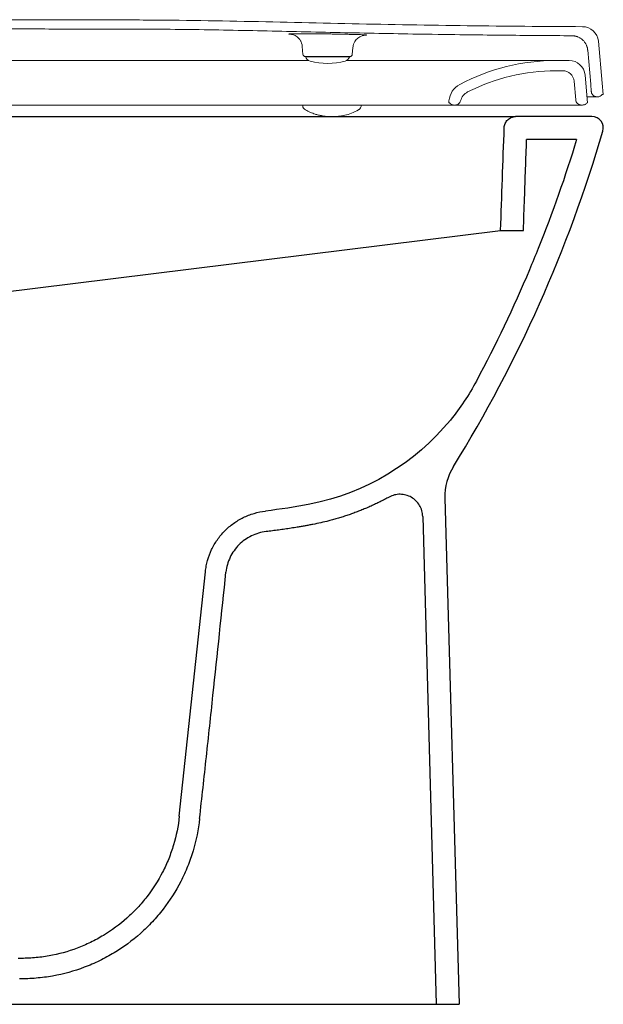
# Model space of a CAD drawing. Header units: millimetres. Extents: x 4632.093 to 4632.593, y 2683.84 to 2684.273.
import ezdxf

# ---------------------------------------------------------------- set-up
doc = ezdxf.new("R2010")
doc.units = ezdxf.units.MM
doc.layers.add('SANINDUSA', color=3, linetype='Continuous')

msp = doc.modelspace()

# ---------------------------------------------------------------- linework, layer by layer
at = {"layer": 'SANINDUSA', "linetype": 'Continuous', "lineweight": 15}
for p, q in [((4632.456166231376, 2684.266595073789), (4632.456016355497, 2684.266606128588)), ((4632.489031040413, 2684.266204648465), (4632.488681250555, 2684.266192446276)), ((4632.591262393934, 2684.263507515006), (4632.592874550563, 2684.245080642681)), ((4632.461170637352, 2684.261210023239), (4632.461480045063, 2684.25767346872)), ((4632.483139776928, 2684.25767346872), (4632.48341044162, 2684.260766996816)), ((4632.586590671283, 2684.259537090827), (4632.587893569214, 2684.24464486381)), ((4632.464125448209, 2684.255037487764), (4632.459799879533, 2684.255037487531)), ((4632.472309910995, 2684.256760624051), (4632.462476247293, 2684.256760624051)), ((4632.462559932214, 2684.256760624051), (4632.462594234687, 2684.256666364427)), ((4632.462594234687, 2684.256666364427), (4632.472309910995, 2684.256666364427)), ((4632.482143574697, 2684.256760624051), (4632.472309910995, 2684.256760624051)), ((4632.472309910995, 2684.256666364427), (4632.482025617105, 2684.256666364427)), ((4632.482025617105, 2684.256666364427), (4632.482059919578, 2684.256760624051)), ((4632.572639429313, 2684.255037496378), (4632.578434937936, 2684.255037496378)), ((4632.572639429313, 2684.250537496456), (4632.575642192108, 2684.250537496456)), ((4632.580623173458, 2684.245973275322), (4632.581341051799, 2684.237767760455)), ((4632.585408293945, 2684.248647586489), (4632.586472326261, 2684.236485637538)), ((4632.593311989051, 2684.240080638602), (4632.592874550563, 2684.245080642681)), ((4632.58818071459, 2684.241362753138), (4632.587893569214, 2684.24464486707)), ((4632.525559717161, 2684.236485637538), (4632.525633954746, 2684.237333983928)), ((4632.525822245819, 2684.236485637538), (4632.525559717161, 2684.236485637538)), ((4632.586311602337, 2684.236485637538), (4632.586472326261, 2684.236485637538)), ((4632.590671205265, 2684.239080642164), (4632.590924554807, 2684.239080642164)), ((4632.593311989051, 2684.240080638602), (4632.59292455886, 2684.240080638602)), ((4632.310475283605, 2684.235485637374), (4632.38114985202, 2684.235485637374)), ((4632.38114985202, 2684.235485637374), (4632.444487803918, 2684.235485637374)), ((4632.444487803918, 2684.235485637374), (4632.486095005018, 2684.235485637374)), ((4632.461383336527, 2684.235143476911), (4632.461377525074, 2684.23547686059)), ((4632.486095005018, 2684.235485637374), (4632.511724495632, 2684.235485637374)), ((4632.487007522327, 2684.235132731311), (4632.487013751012, 2684.235487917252)), ((4632.511724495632, 2684.235485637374), (4632.525003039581, 2684.235485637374)), ((4632.528058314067, 2684.235485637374), (4632.525003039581, 2684.235485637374)), ((4632.528314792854, 2684.235485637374), (4632.528058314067, 2684.235485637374)), ((4632.584311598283, 2684.235485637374), (4632.583831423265, 2684.235485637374))]:
    msp.add_line(p, q, dxfattribs=at)
at = {"layer": 'SANINDUSA'}
for p, q in [((4632.225882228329, 2684.230400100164), (4632.554906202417, 2684.230400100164)), ((4632.588445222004, 2684.230400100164), (4632.554906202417, 2684.230400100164)), ((4632.58173477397, 2684.220400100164), (4632.559734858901, 2684.220400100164)), ((4632.246315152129, 2684.142900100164), (4632.548331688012, 2684.180400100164)), ((4632.548331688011, 2684.180400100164), (4632.558344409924, 2684.180400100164)), ((4632.523864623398, 2684.062832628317), (4632.530077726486, 2683.840400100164)), ((4632.514086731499, 2684.054741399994), (4632.520073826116, 2683.840400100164)), ((4632.40714564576, 2683.922993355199), (4632.418617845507, 2684.030449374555)), ((4632.147361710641, 2683.840400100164), (4632.426492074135, 2683.840400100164)), ((4632.426492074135, 2683.840400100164), (4632.520073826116, 2683.840400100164)), ((4632.520073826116, 2683.840400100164), (4632.530077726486, 2683.840400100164))]:
    msp.add_line(p, q, dxfattribs=at)
at = {"layer": 'SANINDUSA', "linetype": 'Continuous', "lineweight": 15}
for centre, radius, start, end in [((4632.584289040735, 2684.262897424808), 0.007000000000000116, 5.000000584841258, 89.64088054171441), ((4632.462476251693, 2684.25776062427), 0.001000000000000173, 184.9999999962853, 270), ((4632.465413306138, 2684.257692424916), 0.002999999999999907, 200.0000000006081, 254.6107402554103), ((4632.472309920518, 2684.282748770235), 0.02898814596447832, 254.6107402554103, 285.3892597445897), ((4632.479206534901, 2684.257692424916), 0.00300000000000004, 285.3892597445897, 339.9999999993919), ((4632.482143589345, 2684.25776062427), 0.00100000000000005, 270, 355.0000000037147), ((4632.572639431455, 2684.165037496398), 0.09000000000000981, 90, 118.0100470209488), ((4632.578434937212, 2684.248037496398), 0.00700000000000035, 5.000000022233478, 90), ((4632.572639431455, 2684.165037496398), 0.08550000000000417, 90, 116.999228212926), ((4632.575642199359, 2684.245537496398), 0.005000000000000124, 5.000000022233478, 90), ((4632.534599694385, 2684.236549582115), 0.009000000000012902, 118.0100470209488, 175.0000000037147), ((4632.536548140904, 2684.235873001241), 0.005999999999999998, 116.999228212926, 165.6086358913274), ((4632.528058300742, 2684.238485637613), 0.003000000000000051, 221.810314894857, 270), ((4632.590924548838, 2684.241580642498), 0.002500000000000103, 269.9999999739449, 323.1300034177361), ((4632.46337883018, 2684.23518247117), 0.001995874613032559, 181.1194834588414, 245.5164827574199)]:
    msp.add_arc(centre, radius, start, end, dxfattribs=at)
at = {"layer": 'SANINDUSA'}
for centre, radius, start, end in [((4632.588445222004, 2684.225400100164), 0.005000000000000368, 343.7038839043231, 90), ((4632.548854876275, 2684.063530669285), 0.02500000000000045, 148.2561676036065, 181.6000000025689)]:
    msp.add_arc(centre, radius, start, end, dxfattribs=at)
at = {"layer": 'SANINDUSA', "linetype": 'Continuous', "lineweight": 15}
for points, knots in [([(4632.381804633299, 2684.272858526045), (4632.377148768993, 2684.272861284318), (4632.372492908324, 2684.272867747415), (4632.363181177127, 2684.272870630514), (4632.358525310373, 2684.272870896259), (4632.344557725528, 2684.272887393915), (4632.335246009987, 2684.272907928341), (4632.323606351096, 2684.272913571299), (4632.321278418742, 2684.27291369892), (4632.316622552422, 2684.272911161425), (4632.314294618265, 2684.272908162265), (4632.307310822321, 2684.272910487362), (4632.302654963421, 2684.272920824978), (4632.293343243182, 2684.272937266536), (4632.288687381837, 2684.272943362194), (4632.279375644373, 2684.272929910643), (4632.274719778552, 2684.272927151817), (4632.260752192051, 2684.272935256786), (4632.251440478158, 2684.272955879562), (4632.237472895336, 2684.272969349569), (4632.232817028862, 2684.272970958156), (4632.225833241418, 2684.272964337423), (4632.223505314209, 2684.272960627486), (4632.218849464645, 2684.272949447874), (4632.216521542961, 2684.272941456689), (4632.204881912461, 2684.272918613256), (4632.195570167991, 2684.272931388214), (4632.181602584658, 2684.272924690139), (4632.176946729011, 2684.272918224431), (4632.169962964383, 2684.272893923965), (4632.167635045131, 2684.272884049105), (4632.162979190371, 2684.272876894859), (4632.160651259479, 2684.272876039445), (4632.158323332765, 2684.272871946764)], [0, 0, 0, 0, 0.06250000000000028, 0.06250000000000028, 0.1250000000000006, 0.1250000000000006, 0.2500000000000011, 0.2500000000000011, 0.2812500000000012, 0.2812500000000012, 0.3125000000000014, 0.3125000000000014, 0.3750000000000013, 0.3750000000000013, 0.4375000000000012, 0.4375000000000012, 0.500000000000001, 0.500000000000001, 0.6250000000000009, 0.6250000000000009, 0.6875000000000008, 0.6875000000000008, 0.7187500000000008, 0.7187500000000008, 0.7500000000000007, 0.7500000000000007, 0.8750000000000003, 0.8750000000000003, 0.9375000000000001, 0.9375000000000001, 0.9687500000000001, 0.9687500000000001, 1, 1, 1, 1]), ([(4632.584332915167, 2684.26989728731), (4632.567453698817, 2684.270003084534), (4632.550574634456, 2684.270125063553), (4632.525257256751, 2684.270437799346), (4632.51681828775, 2684.270562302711), (4632.499941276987, 2684.270852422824), (4632.491503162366, 2684.271017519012), (4632.474627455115, 2684.271374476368), (4632.466189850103, 2684.271565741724), (4632.44931459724, 2684.271945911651), (4632.440876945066, 2684.27213422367), (4632.424000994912, 2684.27246636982), (4632.415562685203, 2684.272609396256), (4632.402904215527, 2684.272754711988), (4632.398684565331, 2684.272792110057), (4632.390244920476, 2684.272843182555), (4632.386024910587, 2684.272855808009), (4632.381804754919, 2684.272858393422)], [0, 0, 0, 0, 0.2499999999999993, 0.2499999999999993, 0.3749999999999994, 0.3749999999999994, 0.4999999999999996, 0.4999999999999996, 0.6249999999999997, 0.6249999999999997, 0.7499999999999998, 0.7499999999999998, 0.8749999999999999, 0.8749999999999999, 0.9374999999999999, 0.9374999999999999, 1, 1, 1, 1]), ([(4632.381802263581, 2684.268858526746), (4632.377063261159, 2684.268861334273), (4632.372324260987, 2684.268867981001), (4632.362846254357, 2684.268870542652), (4632.358107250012, 2684.2688712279), (4632.343890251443, 2684.268888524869), (4632.334412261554, 2684.268909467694), (4632.322564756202, 2684.268913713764), (4632.32019525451, 2684.268913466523), (4632.315456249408, 2684.268909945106), (4632.313086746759, 2684.268908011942), (4632.305978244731, 2684.26891264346), (4632.301239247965, 2684.268923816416), (4632.294130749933, 2684.268935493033), (4632.29176125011, 2684.268938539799), (4632.287022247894, 2684.268940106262), (4632.284652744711, 2684.268937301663), (4632.277544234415, 2684.268927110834), (4632.272805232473, 2684.26892744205), (4632.258588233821, 2684.268938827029), (4632.249110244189, 2684.268960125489), (4632.234893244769, 2684.268970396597), (4632.230154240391, 2684.268970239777), (4632.220676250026, 2684.268956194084), (4632.215937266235, 2684.268938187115), (4632.201720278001, 2684.26891971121), (4632.192242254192, 2684.268933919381), (4632.180394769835, 2684.268921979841), (4632.178025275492, 2684.268918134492), (4632.173286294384, 2684.268906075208), (4632.170916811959, 2684.268895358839), (4632.1638083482, 2684.268872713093), (4632.159069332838, 2684.268880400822), (4632.154330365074, 2684.268860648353)], [0, 0, 0, 0, 0.06249999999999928, 0.06249999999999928, 0.1249999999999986, 0.1249999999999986, 0.2499999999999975, 0.2499999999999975, 0.2812499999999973, 0.2812499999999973, 0.3124999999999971, 0.3124999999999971, 0.3749999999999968, 0.3749999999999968, 0.4062499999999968, 0.4062499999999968, 0.4374999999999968, 0.4374999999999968, 0.499999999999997, 0.499999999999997, 0.6249999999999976, 0.6249999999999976, 0.6874999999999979, 0.6874999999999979, 0.7499999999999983, 0.7499999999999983, 0.8749999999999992, 0.8749999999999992, 0.9062499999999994, 0.9062499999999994, 0.9374999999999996, 0.9374999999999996, 1, 1, 1, 1]), ([(4632.518278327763, 2684.266546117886), (4632.506904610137, 2684.266719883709), (4632.49553168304, 2684.266933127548), (4632.472786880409, 2684.267410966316), (4632.46141499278, 2684.267675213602), (4632.438670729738, 2684.268179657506), (4632.427298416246, 2684.268418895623), (4632.41023857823, 2684.268674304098), (4632.404551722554, 2684.26874115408), (4632.393177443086, 2684.268832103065), (4632.38749000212, 2684.268854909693), (4632.381802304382, 2684.268858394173)], [0, 0, 0, 0, 0.2499999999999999, 0.2499999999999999, 0.4999999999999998, 0.4999999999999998, 0.7499999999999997, 0.7499999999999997, 0.8749999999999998, 0.8749999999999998, 1, 1, 1, 1]), ([(4632.456016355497, 2684.266606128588), (4632.455886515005, 2684.266615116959), (4632.45545707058, 2684.266644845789), (4632.455239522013, 2684.266690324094), (4632.455310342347, 2684.266737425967), (4632.455698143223, 2684.266760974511), (4632.455871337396, 2684.266771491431)], [0, 0, 0, 0, 0.1337402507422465, 0.4423427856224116, 0.7509469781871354, 1, 1, 1, 1]), ([(4632.456168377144, 2684.266604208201), (4632.456162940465, 2684.266604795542), (4632.456148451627, 2684.266606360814), (4632.456268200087, 2684.2665912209), (4632.456556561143, 2684.266538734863), (4632.457054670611, 2684.266410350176), (4632.45773249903, 2684.266155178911), (4632.458513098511, 2684.265729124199), (4632.459322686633, 2684.265098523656), (4632.460080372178, 2684.264253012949), (4632.460691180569, 2684.26319754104), (4632.461071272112, 2684.262152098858), (4632.46112009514, 2684.261464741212), (4632.461138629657, 2684.261203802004)], [0, 0, 0, 0, 0.04637591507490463, 0.1235926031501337, 0.1880515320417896, 0.2538024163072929, 0.3338588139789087, 0.4305507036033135, 0.537317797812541, 0.6563099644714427, 0.7847104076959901, 0.9182703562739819, 0.9999999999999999, 0.9999999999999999, 0.9999999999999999, 0.9999999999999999]), ([(4632.457094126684, 2684.266807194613), (4632.457567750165, 2684.266813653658), (4632.458514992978, 2684.266826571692), (4632.46043934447, 2684.266830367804), (4632.462676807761, 2684.266822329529), (4632.465191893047, 2684.266802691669), (4632.46791376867, 2684.266772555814), (4632.47076104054, 2684.266733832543), (4632.473655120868, 2684.266688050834), (4632.476513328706, 2684.266637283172), (4632.479251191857, 2684.266583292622), (4632.481797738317, 2684.266527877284), (4632.484068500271, 2684.266472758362), (4632.486021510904, 2684.266419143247), (4632.487548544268, 2684.266368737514), (4632.48851612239, 2684.266330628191), (4632.488792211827, 2684.266311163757), (4632.488868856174, 2684.266305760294)], [0, 0, 0, 0, 0.06961047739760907, 0.1392203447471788, 0.2087380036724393, 0.2782549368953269, 0.3478033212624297, 0.4173517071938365, 0.4868727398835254, 0.556394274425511, 0.6258896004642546, 0.6953850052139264, 0.764861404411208, 0.8343369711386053, 0.9038178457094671, 0.9732991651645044, 1, 1, 1, 1]), ([(4632.483445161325, 2684.26076162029), (4632.483471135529, 2684.261067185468), (4632.483532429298, 2684.261788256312), (4632.483934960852, 2684.262830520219), (4632.484524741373, 2684.263819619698), (4632.485230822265, 2684.264611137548), (4632.485985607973, 2684.265215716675), (4632.486735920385, 2684.265646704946), (4632.487419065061, 2684.265924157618), (4632.487983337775, 2684.266081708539), (4632.488372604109, 2684.266155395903), (4632.488606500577, 2684.266187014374), (4632.488744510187, 2684.266200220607), (4632.488751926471, 2684.266200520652), (4632.488756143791, 2684.266200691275)], [0, 0, 0, 0, 0.09426124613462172, 0.2224371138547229, 0.3400309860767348, 0.448446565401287, 0.5479616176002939, 0.6379468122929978, 0.7162310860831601, 0.7796201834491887, 0.8311893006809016, 0.8752142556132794, 0.9290397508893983, 1, 1, 1, 1]), ([(4632.488868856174, 2684.266305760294), (4632.489020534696, 2684.266296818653), (4632.489418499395, 2684.266273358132), (4632.489493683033, 2684.266241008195), (4632.489378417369, 2684.266216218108), (4632.489070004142, 2684.26620594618), (4632.489031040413, 2684.266204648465)], [0, 0, 0, 0, 0.2230508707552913, 0.5852270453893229, 0.9475991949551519, 1, 1, 1, 1]), ([(4632.579662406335, 2684.265926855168), (4632.570247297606, 2684.26598751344), (4632.560832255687, 2684.266054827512), (4632.542002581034, 2684.266230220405), (4632.532587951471, 2684.266338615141), (4632.518278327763, 2684.266546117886)], [0, 0, 0, 0, 0.5, 0.5, 1, 1, 1, 1]), ([(4632.579662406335, 2684.265926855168), (4632.579749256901, 2684.265925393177), (4632.579922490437, 2684.265922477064), (4632.580181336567, 2684.26590613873), (4632.580438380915, 2684.265881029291), (4632.580693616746, 2684.265846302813), (4632.580947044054, 2684.265802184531), (4632.58119866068, 2684.265748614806), (4632.581448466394, 2684.265685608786), (4632.581696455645, 2684.265613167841), (4632.581942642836, 2684.265531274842), (4632.582507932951, 2684.265320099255), (4632.58336010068, 2684.264891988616), (4632.584389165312, 2684.264101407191), (4632.585260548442, 2684.263139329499), (4632.585801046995, 2684.262250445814), (4632.586117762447, 2684.261542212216), (4632.586293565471, 2684.26105610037), (4632.586431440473, 2684.260559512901), (4632.5865347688, 2684.260052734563), (4632.586571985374, 2684.259709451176), (4632.586590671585, 2684.259537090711)], [0, 0, 0, 0, 0.02521793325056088, 0.05030009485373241, 0.07528031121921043, 0.1001928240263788, 0.1250721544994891, 0.1499529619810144, 0.174869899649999, 0.1998574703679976, 0.2249498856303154, 0.2501809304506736, 0.3750639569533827, 0.5000205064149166, 0.6249035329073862, 0.7498600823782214, 0.8001524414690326, 0.8500367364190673, 0.8997882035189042, 0.9496842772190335, 1, 1, 1, 1]), ([(4632.382819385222, 2684.255037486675), (4632.370208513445, 2684.255037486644), (4632.357594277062, 2684.255037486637), (4632.332359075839, 2684.255037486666), (4632.319757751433, 2684.255037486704), (4632.30717270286, 2684.255037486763)], [0, 0, 0, 0, 0.5, 0.5, 1, 1, 1, 1]), ([(4632.459799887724, 2684.255037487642), (4632.453622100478, 2684.255037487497), (4632.441127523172, 2684.25503748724), (4632.428357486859, 2684.255037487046), (4632.415448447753, 2684.255037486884), (4632.402479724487, 2684.255037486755), (4632.389392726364, 2684.255037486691), (4632.382819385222, 2684.255037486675)], [0, 0, 0, 0, 0.25, 0.5, 0.5, 0.75, 1, 1, 1, 1]), ([(4632.512618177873, 2684.255037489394), (4632.508530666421, 2684.255037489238), (4632.500334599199, 2684.255037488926), (4632.489550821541, 2684.255037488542), (4632.48277637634, 2684.255037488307), (4632.480533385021, 2684.255037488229)], [0, 0, 0, 0, 0.3995717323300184, 0.8012006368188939, 1, 1, 1, 1]), ([(4632.547547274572, 2684.255037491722), (4632.545025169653, 2684.255037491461), (4632.539967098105, 2684.255037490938), (4632.531485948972, 2684.25503749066), (4632.522431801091, 2684.255037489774), (4632.515895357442, 2684.25503748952), (4632.512618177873, 2684.255037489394)], [0, 0, 0, 0, 0.2493148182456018, 0.4999998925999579, 0.7493147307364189, 0.9999999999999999, 0.9999999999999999, 0.9999999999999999, 0.9999999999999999]), ([(4632.567675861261, 2684.255037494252), (4632.565497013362, 2684.255037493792), (4632.562717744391, 2684.255037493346), (4632.555958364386, 2684.255037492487), (4632.552028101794, 2684.255037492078), (4632.547547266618, 2684.255037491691)], [0, 0, 0, 0, 0.5, 0.5, 1, 1, 1, 1]), ([(4632.572639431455, 2684.255037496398), (4632.572639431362, 2684.255037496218), (4632.572537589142, 2684.255037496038), (4632.572227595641, 2684.255037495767), (4632.572097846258, 2684.255037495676), (4632.571785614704, 2684.255037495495), (4632.571603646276, 2684.255037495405), (4632.570565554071, 2684.255037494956), (4632.569326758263, 2684.255037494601), (4632.567675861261, 2684.255037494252)], [0, 0, 0, 0, 0.2500000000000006, 0.2500000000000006, 0.3750000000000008, 0.3750000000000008, 0.5000000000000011, 0.5000000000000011, 1, 1, 1, 1]), ([(4632.575642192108, 2684.250537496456), (4632.575587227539, 2684.250537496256), (4632.575477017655, 2684.250537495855), (4632.574466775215, 2684.25053749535), (4632.573529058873, 2684.2505374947), (4632.572702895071, 2684.250537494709), (4632.572639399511, 2684.25053749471)], [0, 0, 0, 0, 0.3172008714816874, 0.6360219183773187, 0.9720261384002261, 1, 1, 1, 1]), ([(4632.590671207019, 2684.239080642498), (4632.590619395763, 2684.239081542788), (4632.590516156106, 2684.239083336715), (4632.590362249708, 2684.239098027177), (4632.590210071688, 2684.239121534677), (4632.590059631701, 2684.239154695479), (4632.589910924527, 2684.239197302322), (4632.589668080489, 2684.239283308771), (4632.589343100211, 2684.23944476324), (4632.588972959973, 2684.239726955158), (4632.588659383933, 2684.240071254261), (4632.588443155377, 2684.240424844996), (4632.588303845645, 2684.240757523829), (4632.588218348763, 2684.241055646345), (4632.588193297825, 2684.241260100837), (4632.588180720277, 2684.241362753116)], [0, 0, 0, 0, 0.04193751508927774, 0.08356513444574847, 0.1250426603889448, 0.1665316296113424, 0.2081934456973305, 0.2501875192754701, 0.3750200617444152, 0.5000576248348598, 0.6248901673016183, 0.749927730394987, 0.8334554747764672, 0.916381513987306, 0.9999999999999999, 0.9999999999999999, 0.9999999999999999, 0.9999999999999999]), ([(4632.528314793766, 2684.235485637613), (4632.528570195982, 2684.235485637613), (4632.528839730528, 2684.235525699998), (4632.529365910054, 2684.235700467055), (4632.529621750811, 2684.235835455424), (4632.53007266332, 2684.236185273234), (4632.530267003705, 2684.236399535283), (4632.530567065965, 2684.236865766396), (4632.530672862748, 2684.23711688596), (4632.530736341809, 2684.237364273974)], [0, 0, 0, 0, 0.2500000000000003, 0.2500000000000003, 0.5000000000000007, 0.5000000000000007, 0.750000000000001, 0.750000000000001, 1, 1, 1, 1]), ([(4632.581340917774, 2684.237767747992), (4632.581365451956, 2684.237487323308), (4632.581440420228, 2684.237191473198), (4632.581709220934, 2684.236627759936), (4632.581903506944, 2684.236361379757), (4632.582381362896, 2684.235923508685), (4632.582663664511, 2684.23575317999), (4632.583248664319, 2684.235534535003), (4632.583549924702, 2684.235485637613), (4632.58383142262, 2684.235485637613)], [0, 0, 0, 0, 0.25, 0.25, 0.5, 0.5, 0.75, 0.75, 1, 1, 1, 1]), ([(4632.586311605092, 2684.236485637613), (4632.586194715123, 2684.236329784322), (4632.586062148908, 2684.236190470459), (4632.585766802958, 2684.235943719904), (4632.5856023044, 2684.235835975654), (4632.585258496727, 2684.235663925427), (4632.585076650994, 2684.235597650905), (4632.584698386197, 2684.235508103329), (4632.584506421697, 2684.235485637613), (4632.584311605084, 2684.235485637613)], [0, 0, 0, 0, 0.25, 0.25, 0.5, 0.5, 0.75, 0.75, 1, 1, 1, 1]), ([(4632.590671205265, 2684.239080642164), (4632.590631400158, 2684.239080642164), (4632.590551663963, 2684.239080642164), (4632.589769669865, 2684.239080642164), (4632.588493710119, 2684.239080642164), (4632.586895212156, 2684.239080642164), (4632.586245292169, 2684.239080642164)], [0, 0, 0, 0, 0.2181509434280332, 0.4369923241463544, 0.7710913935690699, 1, 1, 1, 1]), ([(4632.462551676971, 2684.233366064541), (4632.463286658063, 2684.232971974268), (4632.464646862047, 2684.232242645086), (4632.466611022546, 2684.231530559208), (4632.468054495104, 2684.231131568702), (4632.468976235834, 2684.23092640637), (4632.469790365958, 2684.230774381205), (4632.470721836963, 2684.230615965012), (4632.472127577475, 2684.230441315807), (4632.473457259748, 2684.230415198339), (4632.474225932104, 2684.230400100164)], [0, 0, 0, 0, 0.1956415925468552, 0.3620671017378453, 0.482016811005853, 0.552677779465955, 0.5929723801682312, 0.6777435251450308, 0.8137076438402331, 1, 1, 1, 1]), ([(4632.474225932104, 2684.230400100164), (4632.474853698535, 2684.230409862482), (4632.476187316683, 2684.230430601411), (4632.47801575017, 2684.230602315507), (4632.480246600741, 2684.231006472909), (4632.482789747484, 2684.231755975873), (4632.484869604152, 2684.232834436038), (4632.485899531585, 2684.233368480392)], [0, 0, 0, 0, 0.137795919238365, 0.2927317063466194, 0.4596650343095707, 0.7324306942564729, 1, 1, 1, 1]), ([(4632.485899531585, 2684.233368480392), (4632.486011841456, 2684.233421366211), (4632.486372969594, 2684.23359141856), (4632.4867948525, 2684.234153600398), (4632.487007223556, 2684.234756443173), (4632.487007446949, 2684.235037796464), (4632.487007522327, 2684.235132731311)], [0, 0, 0, 0, 0.1633949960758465, 0.525390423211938, 0.8398561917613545, 1, 1, 1, 1]), ([(4632.528408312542, 2684.235485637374), (4632.528804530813, 2684.235485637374), (4632.532653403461, 2684.235485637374), (4632.539350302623, 2684.235485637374), (4632.548453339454, 2684.235485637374), (4632.553845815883, 2684.235485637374), (4632.55654060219, 2684.235485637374)], [0, 0, 0, 0, 0.03684383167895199, 0.3579017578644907, 0.6791237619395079, 1, 1, 1, 1])]:
    msp.add_open_spline(points, degree=3, knots=knots, dxfattribs=at)
for points in [[(4632.455871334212, 2684.266771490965), (4632.45602117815, 2684.266778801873), (4632.456375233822, 2684.266792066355), (4632.456836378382, 2684.266802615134), (4632.457094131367, 2684.266807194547)], [(4632.578388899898, 2684.235485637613), (4632.573662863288, 2684.235485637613), (4632.566245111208, 2684.235485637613), (4632.556540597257, 2684.235485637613)], [(4632.58383142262, 2684.235485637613), (4632.583831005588, 2684.235485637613), (4632.58199123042, 2684.235485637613), (4632.578388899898, 2684.235485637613)]]:
    msp.add_open_spline(points, degree=3, dxfattribs=at)
at = {"layer": 'SANINDUSA'}
for points, knots in [([(4632.549909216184, 2684.225574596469), (4632.549920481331, 2684.225897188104), (4632.549962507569, 2684.226213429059), (4632.550105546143, 2684.226833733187), (4632.55020799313, 2684.227140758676), (4632.55046877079, 2684.227726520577), (4632.550625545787, 2684.228003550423), (4632.550991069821, 2684.228526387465), (4632.551202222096, 2684.228773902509), (4632.55166119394, 2684.229217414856), (4632.551910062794, 2684.22941580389), (4632.552447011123, 2684.229765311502), (4632.552734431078, 2684.229915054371), (4632.553324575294, 2684.230154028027), (4632.553630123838, 2684.230245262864), (4632.554262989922, 2684.230369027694), (4632.554583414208, 2684.230400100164), (4632.554906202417, 2684.230400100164)], [0, 0, 0, 0, 0.1249999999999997, 0.1249999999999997, 0.2499999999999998, 0.2499999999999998, 0.3749999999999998, 0.3749999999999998, 0.4999999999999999, 0.4999999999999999, 0.6249999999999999, 0.6249999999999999, 0.75, 0.75, 0.875, 0.875, 1, 1, 1, 1]), ([(4632.58173477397, 2684.220400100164), (4632.576790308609, 2684.204171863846), (4632.570030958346, 2684.184993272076), (4632.555402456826, 2684.149462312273), (4632.546171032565, 2684.130110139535), (4632.534394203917, 2684.10808184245), (4632.530571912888, 2684.102367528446), (4632.510762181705, 2684.078123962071), (4632.48899476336, 2684.064928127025), (4632.458050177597, 2684.05888120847), (4632.451525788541, 2684.057864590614), (4632.444973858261, 2684.057099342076)], [0, 0, 0, 0, 0.1917334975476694, 0.2300801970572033, 0.4342236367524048, 0.4342236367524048, 0.5124645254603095, 0.5124645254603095, 0.7942404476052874, 0.7942404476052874, 0.8689086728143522, 0.8689086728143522, 0.8689086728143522, 0.8689086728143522]), ([(4632.558344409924, 2684.180400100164), (4632.558507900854, 2684.185118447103), (4632.558671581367, 2684.189836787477), (4632.55883544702, 2684.194555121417), (4632.558985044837, 2684.198862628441), (4632.559134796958, 2684.203170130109), (4632.559284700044, 2684.20747762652), (4632.559434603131, 2684.211785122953), (4632.559584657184, 2684.216092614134), (4632.559734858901, 2684.220400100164)], [0, 0, 0, 0, 0.01416353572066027, 0.01416353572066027, 0.01416353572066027, 0.02709384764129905, 0.02709384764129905, 0.02709384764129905, 0.04002415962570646, 0.04002415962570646, 0.04002415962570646, 0.04002415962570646]), ([(4632.514086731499, 2684.054741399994), (4632.514062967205, 2684.055592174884), (4632.513930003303, 2684.056439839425), (4632.513454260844, 2684.05807421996), (4632.513111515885, 2684.058860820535), (4632.512238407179, 2684.060322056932), (4632.511708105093, 2684.060996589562), (4632.510494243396, 2684.062189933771), (4632.509810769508, 2684.062708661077), (4632.508334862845, 2684.063556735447), (4632.507542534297, 2684.063886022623), (4632.505900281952, 2684.064333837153), (4632.505050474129, 2684.064452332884), (4632.503348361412, 2684.064470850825), (4632.502496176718, 2684.064370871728), (4632.500844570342, 2684.063958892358), (4632.500045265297, 2684.063646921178), (4632.499298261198, 2684.063239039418)], [0, 0, 0, 0, 0.125, 0.125, 0.25, 0.25, 0.375, 0.375, 0.5, 0.5, 0.625, 0.625, 0.75, 0.75, 0.875, 0.875, 1, 1, 1, 1]), ([(4632.499298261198, 2684.063239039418), (4632.498974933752, 2684.063063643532), (4632.498328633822, 2684.062713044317), (4632.497353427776, 2684.06219908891), (4632.496374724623, 2684.061694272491), (4632.495392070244, 2684.0611994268), (4632.494405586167, 2684.060714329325), (4632.493415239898, 2684.060239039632), (4632.492421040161, 2684.0597735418), (4632.49142298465, 2684.059317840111), (4632.490421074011, 2684.05887193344), (4632.4894153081, 2684.058435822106), (4632.488405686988, 2684.058009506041), (4632.487392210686, 2684.05759298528), (4632.486374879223, 2684.057186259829), (4632.485353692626, 2684.0567893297), (4632.484328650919, 2684.056402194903), (4632.483299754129, 2684.056024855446), (4632.482267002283, 2684.055657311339), (4632.48123039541, 2684.055299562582), (4632.480189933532, 2684.054951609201), (4632.479145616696, 2684.054613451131), (4632.478097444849, 2684.05428508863), (4632.477045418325, 2684.053966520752), (4632.47598953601, 2684.053657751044), (4632.474929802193, 2684.053358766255), (4632.473866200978, 2684.05306961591), (4632.47201577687, 2684.052585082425), (4632.469322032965, 2684.051939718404), (4632.466405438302, 2684.05133704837), (4632.464070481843, 2684.050895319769), (4632.462370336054, 2684.05058305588), (4632.460667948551, 2684.050282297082), (4632.458623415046, 2684.049934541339), (4632.456235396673, 2684.049549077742), (4632.453502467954, 2684.049136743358), (4632.450765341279, 2684.048753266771), (4632.448024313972, 2684.048396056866), (4632.446193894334, 2684.04818189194), (4632.445278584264, 2684.048074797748)], [0, 0, 0, 0, 0.01953174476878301, 0.03904204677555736, 0.05853266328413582, 0.0780053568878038, 0.09746189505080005, 0.1169040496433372, 0.1363335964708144, 0.1557523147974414, 0.1751619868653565, 0.1945643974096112, 0.213961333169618, 0.2333545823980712, 0.2527459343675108, 0.2721371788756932, 0.2915301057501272, 0.3109265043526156, 0.3303281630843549, 0.3497368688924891, 0.3691544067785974, 0.38858255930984, 0.4080231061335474, 0.4274778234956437, 0.4469484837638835, 0.4664368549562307, 0.4859447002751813, 0.5054737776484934, 0.5680047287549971, 0.6329999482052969, 0.6635931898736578, 0.6941880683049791, 0.7247858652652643, 0.7553878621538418, 0.8043098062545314, 0.8532267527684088, 0.9021439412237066, 0.9510666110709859, 1, 1, 1, 1]), ([(4632.418617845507, 2684.030449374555), (4632.418706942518, 2684.031294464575), (4632.418831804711, 2684.032134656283), (4632.419152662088, 2684.033803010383), (4632.419347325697, 2684.034624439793), (4632.420030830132, 2684.037051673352), (4632.420618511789, 2684.038620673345), (4632.421698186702, 2684.040900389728), (4632.42209152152, 2684.041648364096), (4632.422945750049, 2684.043117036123), (4632.423400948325, 2684.043828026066), (4632.424848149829, 2684.045893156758), (4632.425921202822, 2684.047179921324), (4632.427693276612, 2684.048974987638), (4632.428311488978, 2684.049550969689), (4632.429602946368, 2684.050655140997), (4632.43026745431, 2684.051175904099), (4632.432315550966, 2684.052647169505), (4632.433753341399, 2684.053507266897), (4632.436018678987, 2684.05461618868), (4632.436792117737, 2684.05495551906), (4632.438376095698, 2684.055571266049), (4632.439178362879, 2684.055844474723), (4632.441615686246, 2684.056561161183), (4632.443285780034, 2684.056902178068), (4632.444973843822, 2684.057099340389)], [0, 0, 0, 0, 0.06249999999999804, 0.06249999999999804, 0.1249999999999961, 0.1249999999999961, 0.2499999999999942, 0.2499999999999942, 0.3124999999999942, 0.3124999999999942, 0.3749999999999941, 0.3749999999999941, 0.4999999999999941, 0.4999999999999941, 0.5624999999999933, 0.5624999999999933, 0.6249999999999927, 0.6249999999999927, 0.7499999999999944, 0.7499999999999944, 0.8124999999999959, 0.8124999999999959, 0.8749999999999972, 0.8749999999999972, 1, 1, 1, 1]), ([(4632.445278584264, 2684.048074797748), (4632.444147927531, 2684.047945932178), (4632.443044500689, 2684.04772313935), (4632.440889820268, 2684.047097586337), (4632.439838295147, 2684.046694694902), (4632.43779081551, 2684.045701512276), (4632.436823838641, 2684.045125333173), (4632.434998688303, 2684.043820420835), (4632.434140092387, 2684.043091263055), (4632.432538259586, 2684.041475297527), (4632.43181721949, 2684.040611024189), (4632.43052830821, 2684.038774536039), (4632.429960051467, 2684.037801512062), (4632.428985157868, 2684.035745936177), (4632.428591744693, 2684.034691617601), (4632.427985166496, 2684.032532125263), (4632.427771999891, 2684.031426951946), (4632.427652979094, 2684.030295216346)], [0, 0, 0, 0, 0.125, 0.125, 0.25, 0.25, 0.375, 0.375, 0.5, 0.5, 0.625, 0.625, 0.75, 0.75, 0.875, 0.875, 1, 1, 1, 1]), ([(4632.416071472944, 2683.922011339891), (4632.416560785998, 2683.926522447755), (4632.417056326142, 2683.931032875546), (4632.418045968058, 2683.940053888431), (4632.418539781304, 2683.94456450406), (4632.42001037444, 2683.958097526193), (4632.42097685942, 2683.967121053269), (4632.42385620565, 2683.994193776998), (4632.425754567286, 2684.012244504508), (4632.427652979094, 2684.030295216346)], [0, 0, 0, 0, 0.1250000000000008, 0.1250000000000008, 0.2500000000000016, 0.2500000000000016, 0.5000000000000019, 0.5000000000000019, 1, 1, 1, 1]), ([(4632.416071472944, 2683.922011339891), (4632.415545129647, 2683.917158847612), (4632.414580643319, 2683.912430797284), (4632.41250421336, 2683.905517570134), (4632.411706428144, 2683.903243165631), (4632.410348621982, 2683.899877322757), (4632.409869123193, 2683.898763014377), (4632.408855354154, 2683.89654995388), (4632.408320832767, 2683.895451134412), (4632.405539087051, 2683.890053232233), (4632.402946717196, 2683.885993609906), (4632.398521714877, 2683.880282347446), (4632.396956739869, 2683.878442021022), (4632.394470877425, 2683.875779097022), (4632.393616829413, 2683.874905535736), (4632.391874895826, 2683.873204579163), (4632.390987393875, 2683.872377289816), (4632.386468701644, 2683.86835469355), (4632.382595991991, 2683.865498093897), (4632.376403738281, 2683.861750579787), (4632.374275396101, 2683.860591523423), (4632.369885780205, 2683.858459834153), (4632.367657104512, 2683.857503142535), (4632.360881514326, 2683.854953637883), (4632.356241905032, 2683.853676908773), (4632.350288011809, 2683.852613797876), (4632.349089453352, 2683.852428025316), (4632.34667649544, 2683.852111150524), (4632.34546157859, 2683.851980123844), (4632.341818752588, 2683.851672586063), (4632.339384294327, 2683.85158015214), (4632.33694390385, 2683.85160077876)], [0, 0, 0, 0, 0.1250000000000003, 0.1250000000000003, 0.1875000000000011, 0.1875000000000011, 0.2187500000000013, 0.2187500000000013, 0.2500000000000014, 0.2500000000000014, 0.3750000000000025, 0.3750000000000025, 0.4375000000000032, 0.4375000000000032, 0.4687500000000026, 0.4687500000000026, 0.5000000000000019, 0.5000000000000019, 0.6250000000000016, 0.6250000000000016, 0.6875000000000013, 0.6875000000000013, 0.7500000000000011, 0.7500000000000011, 0.8750000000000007, 0.8750000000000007, 0.9062500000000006, 0.9062500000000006, 0.9375000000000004, 0.9375000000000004, 1, 1, 1, 1]), ([(4632.40714564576, 2683.922993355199), (4632.406680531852, 2683.918691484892), (4632.405826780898, 2683.914499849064), (4632.403987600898, 2683.908370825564), (4632.403280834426, 2683.906354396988), (4632.402077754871, 2683.903370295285), (4632.401652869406, 2683.902382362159), (4632.400754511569, 2683.90042027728), (4632.400280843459, 2683.899446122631), (4632.397815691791, 2683.894660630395), (4632.395518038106, 2683.891061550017), (4632.39159563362, 2683.885998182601), (4632.390208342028, 2683.884366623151), (4632.388004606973, 2683.88200578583), (4632.387247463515, 2683.881231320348), (4632.385703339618, 2683.879723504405), (4632.384916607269, 2683.878990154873), (4632.380910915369, 2683.875424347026), (4632.377477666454, 2683.872892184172), (4632.371987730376, 2683.869570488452), (4632.370100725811, 2683.868543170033), (4632.366208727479, 2683.86665387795), (4632.364233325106, 2683.865806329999), (4632.35822661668, 2683.863547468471), (4632.35411333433, 2683.862416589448), (4632.348834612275, 2683.861475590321), (4632.347771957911, 2683.861311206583), (4632.345632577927, 2683.861030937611), (4632.344555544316, 2683.860915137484), (4632.341326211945, 2683.860643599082), (4632.339168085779, 2683.860562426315), (4632.337004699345, 2683.860581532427)], [0, 0, 0, 0, 0.124999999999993, 0.124999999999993, 0.1874999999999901, 0.1874999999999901, 0.2187499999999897, 0.2187499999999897, 0.2499999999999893, 0.2499999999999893, 0.3749999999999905, 0.3749999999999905, 0.4374999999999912, 0.4374999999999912, 0.4687499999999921, 0.4687499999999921, 0.499999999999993, 0.499999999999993, 0.6249999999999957, 0.6249999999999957, 0.6874999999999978, 0.6874999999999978, 0.7499999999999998, 0.7499999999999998, 0.8750000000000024, 0.8750000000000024, 0.9062500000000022, 0.9062500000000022, 0.937500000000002, 0.937500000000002, 1, 1, 1, 1])]:
    msp.add_open_spline(points, degree=3, knots=knots, dxfattribs=at)
for points in [[(4632.527594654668, 2684.0766837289), (4632.556006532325, 2684.122607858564), (4632.578090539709, 2684.172162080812), (4632.593244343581, 2684.223997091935)], [(4632.548331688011, 2684.180400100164), (4632.548857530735, 2684.195458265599), (4632.549383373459, 2684.210516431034), (4632.549909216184, 2684.225574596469)], [(4632.337004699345, 2683.860581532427), (4632.336787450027, 2683.86058345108), (4632.33657020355, 2683.860585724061), (4632.336352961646, 2683.860588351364)]]:
    msp.add_open_spline(points, degree=3, dxfattribs=at)

doc.saveas('drawing.dxf')
